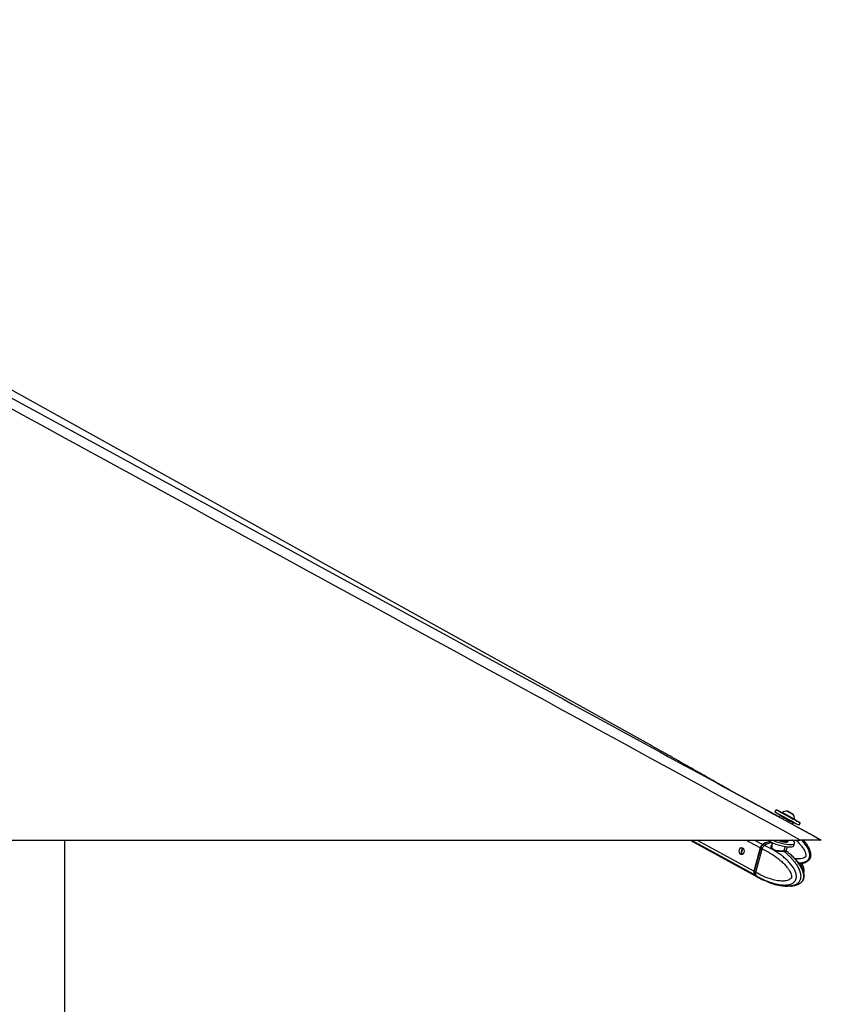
# Model space of a CAD drawing. Header units: millimetres. Extents: x 20 to 20084, y 40 to 15282.
# Tile 43 of 93: x 10769 to 11867, y 5815 to 7163. Entities that reach past the tile are written whole.
import ezdxf

# ---------------------------------------------------------------- set-up
doc = ezdxf.new("R2010")
doc.units = ezdxf.units.MM
doc.header["$LTSCALE"] = 2
doc.layers.add('COMPONENT_GEOMETRY', color=7, linetype='Continuous')
doc.styles.add('SLDTEXTSTYLE0', font='TXT', dxfattribs={"width": 0.75})
doc.dimstyles.new('SLDDIMSTYLE0', dxfattribs={"dimtxt": 100, "dimasz": 6.604, "dimexe": 0, "dimexo": 0.0625, "dimgap": 25, "dimtad": 0, "dimtih": 1, "dimtoh": 1, "dimdec": 1, "dimrnd": 1e-09, "dimzin": 12, "dimdsep": 46, "dimtxsty": 'SLDTEXTSTYLE0', "dimsah": 1, "dimcen": 0.09, "dimadec": 0, "dimazin": 3, "dimtfac": 1, "dimtdec": 1, "dimtofl": 0, "dimtmove": 0, "dimatfit": 3, "dimfxl": 1, "dimfrac": 2, "dimtolj": 1, "dimtzin": 12, "dimarcsym": 0})

# ---------------------------------------------------------------- blocks, each defined once
blk = doc.blocks.new('_D_5')
at = {"layer": 'COMPONENT_GEOMETRY', "color": 7}
for p, q in [((10830.4, 6039.6), (10830.4, 3944.9)), ((10630.4, 3924.6), (10599.9, 3924.6)), ((10599.9, 3924.6), (10599.9, 3765.9)), ((11030.5, 3924.6), (11061, 3924.6)), ((11061, 3924.6), (11061, 3765.9)), ((10599.9, 3765.9), (10630.4, 3765.9)), ((11061, 3765.9), (11030.5, 3765.9)), ((10830.4, 1521.6), (10830.4, 3616.2)), ((6833.2, 1521.6), (10836.8, 1521.6))]:
    blk.add_line(p, q, dxfattribs=at)
for points in [[(10830.4, 6039.6), (10829.4, 6033), (10831.4, 6033)], [(10830.4, 1521.6), (10831.4, 1528.2), (10829.4, 1528.2)]]:
    blk.add_solid(points, dxfattribs=at)
at = {"layer": 'COMPONENT_GEOMETRY', "color": 7, "char_height": 100, "attachment_point": 1, "style": 'SLDTEXTSTYLE0'}
for s, insert in [('7\'4.94"', (10630.4, 3894.8)), ('2259mm', (10557.6, 3745.2))]:
    blk.add_mtext(s, dxfattribs=dict(at, insert=insert))

msp = doc.modelspace()

# ---------------------------------------------------------------- linework, layer by layer
at = {"color": 7, "linetype": 'Continuous', "lineweight": 25}
for p, q in [((11623.05, 6174.96), (9865.07, 7152.3)), ((11808.89, 6071.12), (11740.7, 6108.35)), ((11804.87, 6081.11), (11803.2, 6078.04)), ((11810.02, 6073.2), (11808.89, 6071.12)), ((11813.41, 6077.34), (11813.04, 6076.67)), ((11821.27, 6078.46), (11821.51, 6078.33)), ((11823.77, 6077.1), (11821.27, 6078.46)), ((11821.51, 6078.33), (11824.27, 6076.84)), ((11821.51, 6078.33), (11821.51, 6078.33)), ((11826.52, 6075.61), (11823.77, 6077.1)), ((11824.26, 6076.83), (11824.27, 6076.84)), ((11824.27, 6076.84), (11826.77, 6075.48)), ((11826.77, 6075.48), (11826.52, 6075.61)), ((11827.32, 6061.05), (11828.47, 6063.17)), ((11866.66, 6039.57), (11827.32, 6061.05)), ((11829.71, 6067.62), (11829.74, 6067.6)), ((11829.74, 6067.6), (11830.1, 6068.27)), ((11830.07, 6068.28), (11830.1, 6068.27)), ((11836.24, 6060.09), (11837.91, 6063.16)), ((9298.01, 6039.57), (11837.93, 6039.57)), ((11687.03, 6039.57), (11777.76, 5989.74)), ((11783.08, 6028.75), (11774.33, 5996.73)), ((11788.67, 6031.96), (11786.69, 6033.05)), ((11788.81, 6031.9), (11788.67, 6031.96)), ((11794.03, 6039.55), (11793.98, 6039.57)), ((11798.58, 6035.55), (11796.33, 6036.78)), ((11799.91, 6035.83), (11798.86, 6031.99)), ((11798.98, 6031.95), (11798.9, 6031.76)), ((11818.74, 6025.09), (11820.16, 6030.29)), ((11821.35, 6038.74), (11821.11, 6039.63)), ((11821.15, 6037.69), (11821.34, 6038.4)), ((11829.23, 6031.98), (11830.12, 6035.24)), ((11758.69, 6028.41), (11758.91, 6028.67)), ((11783.49, 6028.6), (11774.73, 5996.58)), ((11774.89, 5996.42), (11783.64, 6028.44)), ((11776.97, 5995.29), (11785.72, 6027.29)), ((11783.64, 6028.44), (11785.72, 6027.3)), ((11785.72, 6027.3), (11785.72, 6027.29)), ((11818.34, 6024.71), (11818.62, 6024.51)), ((11776.96, 5995.28), (11774.89, 5996.42)), ((11775.42, 5991.85), (11777.41, 5990.76)), ((11776.97, 5995.29), (11776.96, 5995.28)), ((11777.41, 5990.76), (11777.54, 5990.69)), ((11778.24, 5989.48), (11780.4, 5988.29)), ((11788.07, 5984.55), (11787.53, 5984.69)), ((11788.45, 5984.4), (11792.55, 5982.72)), ((11795.51, 5981.41), (11797.45, 5980.69))]:
    msp.add_line(p, q, dxfattribs=at)
at = {"color": 8, "linetype": 'Continuous', "lineweight": 25}
for p, q in [((11774.89, 5992.15), (11688.54, 6039.57)), ((11774.33, 5996.73), (11696.33, 6039.57)), ((11783.08, 6028.75), (11763.38, 6039.57)), ((11786.16, 6033.34), (11774.81, 6039.57)), ((11798.58, 6035.55), (11799.66, 6034.94)), ((11815.78, 6024.94), (11817.34, 6030.65)), ((11757.89, 6022.57), (11757.2, 6022.94)), ((11759.4, 6028.4), (11758.91, 6028.67))]:
    msp.add_line(p, q, dxfattribs=at)
at = {"color": 7, "linetype": 'Continuous', "lineweight": 25, "flags": 128}
for points in [[(11803.2, 6078.04), (11803.22, 6078.03), (11803.67, 6077.78), (11804.74, 6077.19), (11806.39, 6076.29), (11808.55, 6075.12), (11811.13, 6073.71), (11814.05, 6072.12), (11817.19, 6070.41), (11820.42, 6068.66), (11823.63, 6066.92)], [(11813.05, 6076.69), (11811.64, 6077.46), (11809.23, 6078.77), (11807.28, 6079.82), (11805.88, 6080.58), (11805.07, 6081.01), (11804.89, 6081.11), (11805.34, 6080.85), (11806.41, 6080.27), (11808.06, 6079.37), (11810.22, 6078.19), (11812.8, 6076.78), (11815.72, 6075.19), (11818.86, 6073.49), (11822.09, 6071.73), (11825.3, 6069.99)], [(11813.04, 6076.67), (11813.06, 6076.67), (11813.49, 6076.43), (11814.51, 6075.87), (11816.04, 6075.04), (11817.96, 6073.99), (11820.15, 6072.8), (11822.42, 6071.57), (11824.62, 6070.37), (11826.57, 6069.31), (11828.15, 6068.46), (11829.22, 6067.88), (11829.71, 6067.62)], [(11813.41, 6077.34), (11813.42, 6077.33), (11813.85, 6077.1), (11814.87, 6076.54), (11816.4, 6075.7), (11818.33, 6074.66), (11820.51, 6073.47), (11822.78, 6072.23), (11824.98, 6071.04), (11826.94, 6069.98), (11828.51, 6069.13), (11829.58, 6068.55), (11830.07, 6068.28)], [(11828.18, 6074.71), (11827.99, 6074.81), (11827.2, 6075.24), (11825.92, 6075.94), (11824.36, 6076.79), (11822.74, 6077.67), (11821.32, 6078.44), (11820.31, 6078.99), (11819.86, 6079.23), (11820.04, 6079.13), (11820.84, 6078.7), (11822.11, 6078), (11823.68, 6077.15), (11825.3, 6076.27), (11826.72, 6075.5), (11827.73, 6074.95), (11828.18, 6074.71)], [(11825.3, 6069.99), (11828.35, 6068.33), (11831.14, 6066.82), (11833.56, 6065.51), (11835.5, 6064.46), (11836.91, 6063.7), (11837.71, 6063.26), (11837.9, 6063.17), (11837.44, 6063.42), (11836.37, 6064.01), (11834.73, 6064.91), (11832.57, 6066.08), (11829.98, 6067.49), (11829.75, 6067.62)], [(11823.63, 6066.92), (11826.68, 6065.26), (11829.47, 6063.74), (11831.88, 6062.43), (11833.83, 6061.38), (11835.24, 6060.62), (11836.04, 6060.19), (11836.24, 6060.09)], [(11758.82, 6028.81), (11759.94, 6027.8), (11760.7, 6026.27), (11760.99, 6024.44), (11760.76, 6022.59), (11760.06, 6021.01), (11758.97, 6019.94), (11757.68, 6019.53), (11756.37, 6019.86), (11755.26, 6020.86), (11754.49, 6022.4), (11754.21, 6024.23), (11754.43, 6026.07), (11755.14, 6027.65), (11756.22, 6028.73), (11757.52, 6029.13), (11758.82, 6028.81)], [(11786.4, 6032.81), (11786.39, 6032.89), (11786.39, 6032.96), (11786.41, 6033.02), (11786.44, 6033.07), (11786.49, 6033.09), (11786.55, 6033.1), (11786.62, 6033.08), (11786.69, 6033.05)], [(11799.82, 6039.57), (11802, 6038.55), (11805.16, 6037.3), (11808.57, 6036.15), (11812.12, 6035.16), (11815.67, 6034.36), (11819.07, 6033.79), (11822.2, 6033.46), (11824.94, 6033.4), (11827.18, 6033.59), (11828.83, 6034.04), (11829.84, 6034.72), (11830.16, 6035.62), (11829.79, 6036.69), (11828.73, 6037.89), (11827.02, 6039.19), (11826.43, 6039.57)], [(11801.11, 6035.29), (11804.26, 6034.03), (11807.68, 6032.89), (11811.23, 6031.9), (11814.77, 6031.1), (11818.18, 6030.53), (11821.31, 6030.2), (11824.04, 6030.13), (11826.28, 6030.33), (11827.94, 6030.77), (11828.95, 6031.46), (11829.23, 6031.98)], [(11817.68, 6036.77), (11819.42, 6036.82), (11820.6, 6037.13), (11821.14, 6037.66), (11821.15, 6037.69)], [(11817.88, 6037.48), (11819.61, 6037.53), (11820.79, 6037.84), (11821.33, 6038.37), (11821.35, 6038.74)], [(11783.67, 6028.66), (11783.59, 6028.65), (11783.54, 6028.64), (11783.5, 6028.62), (11783.49, 6028.6)], [(11774.73, 5996.58), (11774.73, 5996.58), (11774.74, 5996.54), (11774.77, 5996.5), (11774.82, 5996.46), (11774.89, 5996.42)], [(11774.89, 5992.15), (11776.48, 5990.59), (11778, 5989.61)]]:
    msp.add_lwpolyline(points, dxfattribs=at)
at = {"color": 8, "linetype": 'Continuous', "lineweight": 25, "flags": 128}
for points in [[(11799.81, 6035.49), (11799.73, 6035.5), (11798.58, 6035.55)], [(11783.49, 6028.6), (11783.49, 6028.59), (11783.5, 6028.56), (11783.53, 6028.52), (11783.58, 6028.48), (11783.64, 6028.44)]]:
    msp.add_lwpolyline(points, dxfattribs=at)
at = {"color": 7, "linetype": 'Continuous', "lineweight": 25}
for centre, radius, start, end in [((11819.48, 6068.61), 10.63, 88.01802, 124.81559), ((11819.48, 6068.61), 10.63, 358.13887, 34.93644), ((11791.43, 6026.49), 8.64, 127.57298, 164.86536), ((11796.17, 6021.15), 15.78, 83.58168, 129.39145), ((11799.35, 6018.59), 16.98, 92.60289, 128.36567), ((11808.63, 6055.75), 21.8, 227.34754, 249.80232), ((11819.73, 6068.72), 32.02, 245.81396, 266.33185), ((11819.97, 6069.56), 32.15, 248.86917, 266.26173), ((11816.94, 6024.57), 1.22, 162.7581, 225.12883), ((11779.2, 5995), 5.17, 160.46547, 213.53987)]:
    msp.add_arc(centre, radius, start, end, dxfattribs=at)
at = {"color": 8, "linetype": 'Continuous', "lineweight": 25}
msp.add_arc((11785.12, 5996.84), 9.77, 219.06452, 241.08895, dxfattribs=at)
at = {"color": 7, "linetype": 'Continuous', "lineweight": 25}
for centre, major_axis, ratio, start_param, end_param in [((11819.24, 6068.18), (9.23, -5.01), 0.0169734, 3.1422356, 6.2838282), ((11819.72, 6069.06), (8.35, -4.54), 0.0186358, 3.1779816, 6.2856653), ((11819.72, 6069.06), (4.83, -2.63), 0.0186358, 3.3585121, 6.2839806), ((11787.82, 6028.49), (2.85, 5.28), 0.6474629, 0.9528635, 1.9154142), ((11787.42, 6028.7), (2.56, 4.75), 0.6462245, 0.9523859, 1.9149366), ((11790.79, 6016.51), (10.33, 19.14), 0.6465662, 0.3442716, 0.9525172), ((11790.79, 6016.51), (10.62, 18.98), 0.6705683, 0.2198541, 0.3544499), ((11779.07, 5996.47), (2.85, 5.28), 0.6474629, 1.9154142, 2.877965), ((11788.62, 6008.59), (10.33, 19.14), 0.6465662, 2.8776187, 3.1367382)]:
    msp.add_ellipse(centre, major_axis=major_axis, ratio=ratio, start_param=start_param, end_param=end_param, dxfattribs=at)
for points, knots in [([(11837.93, 6039.57), (11631.35, 6152.44), (11237.37, 6367.71), (10705.3, 6658.73), (10310.9, 6874.85), (10035.05, 7026.54), (9883.77, 7110.05), (9801.6, 7155.71), (9788.04, 7163.25)], [0, 0, 0, 0, 0.3018727, 0.5757513, 0.7778857, 0.8789531, 0.9800209, 1, 1, 1, 1]), ([(10683.61, 6685.62), (10960.57, 6534.35), (11354.98, 6318.92), (11749.25, 6103.67), (11866.66, 6039.57)], [0, 0, 0, 0, 0.70220564, 1, 1, 1, 1]), ([(11740.7, 6108.34), (11737.22, 6110.31), (11729.82, 6114.5), (11718.44, 6120.96), (11706.59, 6127.71), (11694.75, 6134.45), (11682.92, 6141.2), (11671.06, 6147.94), (11659.17, 6154.68), (11647.22, 6161.43), (11635.23, 6168.17), (11627.1, 6172.7), (11623.05, 6174.96)], [0, 0, 0, 0, 0.0927354, 0.1975893, 0.301429, 0.4042564, 0.5060729, 0.6068795, 0.7066762, 0.8054627, 0.9032379, 1, 1, 1, 1]), ([(11811.37, 6073.6), (11811.27, 6073.64), (11811.06, 6073.73), (11810.72, 6073.72), (11810.39, 6073.61), (11810.17, 6073.43), (11810.06, 6073.28), (11810.03, 6073.21), (11810.02, 6073.2)], [0, 0, 0, 0, 0.2146235, 0.4292464, 0.643886, 0.8585536, 0.9678136, 1, 1, 1, 1]), ([(11828.49, 6063.23), (11828.5, 6063.24), (11828.57, 6063.35), (11828.6, 6063.59), (11828.58, 6063.84), (11828.54, 6063.96), (11828.53, 6064)], [0, 0, 0, 0, 0.0387777, 0.4865641, 0.8465389, 1, 1, 1, 1]), ([(11777.54, 5990.69), (11777.54, 5990.69), (11779.05, 5989.79), (11782.12, 5988.07), (11786.28, 5985.98), (11789.97, 5984.31), (11793.18, 5982.98), (11796.42, 5981.78), (11800.16, 5980.55), (11803.62, 5979.61), (11806.79, 5978.92), (11809.53, 5978.44), (11812.63, 5978.05), (11815.57, 5977.91), (11817.97, 5977.96), (11819.84, 5978.11), (11821.71, 5978.38), (11823.47, 5978.78), (11825.13, 5979.3), (11826.76, 5980.01), (11828.13, 5980.83), (11829.23, 5981.71), (11830.05, 5982.52), (11830.84, 5983.5), (11831.51, 5984.63), (11832.03, 5985.91), (11832.4, 5987.33), (11832.59, 5988.92), (11832.56, 5990.59), (11832.31, 5992.53), (11831.85, 5994.3), (11831.31, 5995.87), (11830.81, 5997.1), (11830.23, 5998.35), (11829.33, 6000.06), (11828.09, 6002.13), (11826.45, 6004.47), (11824.54, 6006.9), (11822.35, 6009.38), (11819.89, 6011.88), (11817.34, 6014.24), (11814.69, 6016.49), (11811.97, 6018.64), (11809.17, 6020.68), (11806.33, 6022.61), (11803.22, 6024.56), (11799.86, 6026.53), (11796.22, 6028.47), (11792.54, 6030.27), (11790.06, 6031.38), (11788.81, 6031.9), (11788.81, 6031.9)], [0, 0, 0, 0, 0.0000008, 0.0422988, 0.0846616, 0.1132066, 0.1417738, 0.1704139, 0.1990821, 0.240084, 0.2606379, 0.2812096, 0.310911, 0.3407054, 0.3567824, 0.3728877, 0.3891046, 0.4053751, 0.4193367, 0.4333772, 0.4501665, 0.4587253, 0.4673529, 0.4771651, 0.4871827, 0.4957786, 0.5059084, 0.5163913, 0.5271376, 0.538147, 0.5546942, 0.5631392, 0.5716177, 0.5816062, 0.5916263, 0.6118283, 0.6324396, 0.6531314, 0.679323, 0.7055971, 0.7320597, 0.7585662, 0.7855615, 0.8125874, 0.8396954, 0.8668271, 0.9000368, 0.933281, 0.9666243, 0.9999992, 1, 1, 1, 1]), ([(11785.72, 6027.3), (11785.93, 6027.93), (11786.34, 6029.2), (11787.42, 6030.8), (11788.25, 6031.63), (11788.65, 6031.95), (11788.67, 6031.96)], [0, 0, 0, 0, 0.3503086, 0.7006103, 0.9859266, 1, 1, 1, 1]), ([(11841.8, 6039.57), (11842.43, 6038.82), (11843.71, 6037.31), (11845.5, 6034.96), (11847.18, 6032.54), (11848.71, 6030.03), (11849.83, 6027.83), (11850.62, 6026), (11851.22, 6024.37), (11851.75, 6022.47), (11852.11, 6020.28), (11852.16, 6018.04), (11851.82, 6016.01), (11851.18, 6014.25), (11850.34, 6012.81), (11849.27, 6011.53), (11848.05, 6010.46), (11846.73, 6009.58), (11845.28, 6008.82), (11843.56, 6008.14), (11841.59, 6007.56), (11839.46, 6007.15), (11837.77, 6006.91), (11836.8, 6006.85), (11836.55, 6006.84)], [0, 0, 0, 0, 0.0650822, 0.1305309, 0.1947941, 0.2592658, 0.3246786, 0.3576191, 0.3906511, 0.4390034, 0.4879468, 0.536671, 0.5863572, 0.6224408, 0.6595761, 0.6956599, 0.7326504, 0.7659747, 0.7997072, 0.840743, 0.8878594, 0.9353513, 0.9836833, 1, 1, 1, 1]), ([(11866.66, 6039.57), (11866.61, 6039.57), (11866.51, 6039.57), (11865.62, 6039.57), (11864.14, 6039.57), (11862.12, 6039.57), (11859.38, 6039.57), (11855.25, 6039.57), (11849.87, 6039.57), (11843.69, 6039.57), (11839.85, 6039.57), (11837.93, 6039.57)], [0, 0, 0, 0, 0.1112531, 0.2223537, 0.3145661, 0.4066477, 0.4996092, 0.5925693, 0.7513863, 0.8755663, 1, 1, 1, 1]), ([(11758.83, 6019.77), (11758.5, 6019.97), (11757.82, 6020.38), (11757.21, 6021.51), (11757.11, 6022.48), (11757.21, 6022.97), (11757.22, 6023.05)], [0, 0, 0, 0, 0.31654167, 0.63607909, 0.94299303, 1, 1, 1, 1]), ([(11757.22, 6023.05), (11757.32, 6023.48), (11757.51, 6024.32), (11757.86, 6025.71), (11758.2, 6026.9), (11758.47, 6027.81), (11758.62, 6028.21), (11758.69, 6028.41)], [0, 0, 0, 0, 0.2220762, 0.4457715, 0.6401425, 0.8216515, 1, 1, 1, 1]), ([(11759.25, 6020.24), (11759.12, 6020.28), (11758.68, 6020.45), (11758.14, 6021.14), (11757.87, 6021.96), (11757.88, 6022.45), (11757.89, 6022.57)], [0, 0, 0, 0, 0.13985463, 0.51342883, 0.88209707, 1, 1, 1, 1]), ([(11757.89, 6022.57), (11757.94, 6023.01), (11758.04, 6023.81), (11758.33, 6025.16), (11758.65, 6026.36), (11758.97, 6027.35), (11759.24, 6027.99), (11759.41, 6028.26), (11759.47, 6028.36)], [0, 0, 0, 0, 0.21136896, 0.38835498, 0.56609204, 0.72731583, 0.89788641, 1, 1, 1, 1]), ([(11785.72, 6027.29), (11790.47, 6024.92), (11798.86, 6020.74), (11808.47, 6013.67), (11814.97, 6007.78), (11819.1, 6003.27), (11822.41, 5998.77), (11824.62, 5994.88), (11825.77, 5991.58), (11826.02, 5989.44), (11825.84, 5988.35), (11825.48, 5987.49), (11824.52, 5986.23), (11822.64, 5985.01), (11818.87, 5983.64), (11813.67, 5983.15), (11806.35, 5983.77), (11797.09, 5985.95), (11786.95, 5989.82), (11779.99, 5993.63), (11776.97, 5995.29)], [0, 0, 0, 0, 0.1477777, 0.2606712, 0.318035, 0.3758518, 0.4150487, 0.4549738, 0.4811676, 0.493415, 0.5016003, 0.5050367, 0.5153268, 0.540743, 0.5659986, 0.6304539, 0.692788, 0.7808166, 0.9049571, 1, 1, 1, 1]), ([(11823.22, 6020.77), (11822.64, 6021.29), (11821.14, 6022.64), (11819.54, 6023.75), (11818.55, 6024.43)], [0, 0, 0, 0, 0.3870626, 1, 1, 1, 1]), ([(11818.88, 6024.32), (11818.89, 6024.32), (11818.92, 6024.3), (11818.83, 6024.37), (11818.66, 6024.72), (11818.75, 6024.99), (11818.78, 6025.09)], [0, 0, 0, 0, 0.0073337, 0.4278692, 0.7805368, 1, 1, 1, 1]), ([(11836.97, 5980), (11836.99, 5980), (11837.56, 5980.28), (11838.37, 5980.86), (11839.4, 5981.74), (11840.16, 5982.54), (11840.91, 5983.53), (11841.55, 5984.66), (11842.07, 5985.94), (11842.44, 5987.36), (11842.64, 5988.95), (11842.65, 5990.61), (11842.5, 5992.14), (11842.19, 5993.92), (11841.78, 5995.52), (11841.26, 5997.12), (11840.78, 5998.38), (11840.05, 6000.09), (11839.04, 6002.15), (11837.7, 6004.5), (11836.12, 6006.93), (11834.32, 6009.41), (11832.29, 6011.91), (11830.18, 6014.28), (11827.99, 6016.53), (11825.73, 6018.67), (11824.14, 6020.09), (11823.31, 6020.77), (11823.26, 6020.81)], [0, 0, 0, 0, 0.0015766, 0.0457159, 0.0680318, 0.090651, 0.1163755, 0.142639, 0.1651749, 0.1917322, 0.2192153, 0.2473889, 0.2762524, 0.297887, 0.3417829, 0.364011, 0.390198, 0.4164677, 0.4694316, 0.5234683, 0.5777162, 0.6463828, 0.7152659, 0.7846431, 0.8541355, 0.9249093, 0.9957632, 1, 1, 1, 1]), ([(11836.97, 5980), (11837.14, 5980.08), (11838.03, 5980.5), (11839.36, 5981.54), (11840.8, 5983), (11841.93, 5984.59), (11842.7, 5986.44), (11843.13, 5988.54), (11843.19, 5990.84), (11842.9, 5993.24), (11842.26, 5995.62), (11841.27, 5998.45), (11839.82, 6001.7), (11837.74, 6005.28), (11835.27, 6008.72), (11832.37, 6012.11), (11828.93, 6015.6), (11826.33, 6018.23), (11824.75, 6019.52), (11824.62, 6019.62)], [0, 0, 0, 0, 0.0122586, 0.0640028, 0.100097, 0.1355684, 0.172421, 0.2118518, 0.2533745, 0.2984985, 0.3458406, 0.3916422, 0.4734354, 0.5574494, 0.6467935, 0.7441624, 0.8534769, 0.9885839, 1, 1, 1, 1]), ([(11842.72, 5993.69), (11842.85, 5994.23), (11843.16, 5995.5), (11843.18, 5997.65), (11842.9, 6000.06), (11842.25, 6002.43), (11841.41, 6004.88), (11840.67, 6006.45), (11840.26, 6007.33)], [0, 0, 0, 0, 0.1143797, 0.2690551, 0.4371061, 0.6132848, 0.7840377, 1, 1, 1, 1]), ([(11776.96, 5995.28), (11776.83, 5994.66), (11776.56, 5993.41), (11776.77, 5991.87), (11777.16, 5991.08), (11777.4, 5990.78), (11777.41, 5990.76)], [0, 0, 0, 0, 0.350295, 0.700583, 0.9859267, 1, 1, 1, 1]), ([(11780.39, 5988.3), (11782.62, 5987.09), (11785.06, 5985.77), (11787.57, 5984.68), (11787.78, 5984.59)], [0, 0, 0, 0, 0.9174521, 1, 1, 1, 1]), ([(11787.5, 5984.73), (11787.49, 5984.74), (11787.45, 5984.77), (11787.75, 5984.69), (11788.22, 5984.49), (11788.45, 5984.4)], [0, 0, 0, 0, 0.1546607, 0.5886734, 1, 1, 1, 1]), ([(11792.55, 5982.72), (11792.81, 5982.61), (11793.32, 5982.41), (11794.26, 5981.98), (11795.01, 5981.64), (11795.41, 5981.46), (11795.51, 5981.41)], [0, 0, 0, 0, 0.2990505, 0.5979905, 0.9014906, 1, 1, 1, 1]), ([(11797.45, 5980.67), (11798, 5980.47), (11799.49, 5979.96), (11802.57, 5979.01), (11807.18, 5977.82), (11813.37, 5976.62), (11818.09, 5976.41), (11820.65, 5976.3)], [0, 0, 0, 0, 0.0755397, 0.2033224, 0.4082948, 0.6800085, 1, 1, 1, 1]), ([(11824.5, 5976.54), (11825.02, 5976.57), (11826.91, 5976.66), (11829.85, 5977.26), (11832.95, 5978.17), (11835.14, 5979.05), (11836.31, 5979.65), (11836.8, 5979.9)], [0, 0, 0, 0, 0.1258262, 0.4603473, 0.7065533, 0.8778896, 1, 1, 1, 1])]:
    msp.add_open_spline(points, degree=3, knots=knots, dxfattribs=at)
at = {"color": 8, "linetype": 'Continuous', "lineweight": 25}
for points, knots in [([(11816.08, 6023.71), (11815.88, 6023.71), (11814.83, 6023.71), (11812.49, 6023.74), (11808.87, 6023.9), (11805.15, 6024.35), (11801.87, 6025.32), (11799.48, 6026.85), (11798.04, 6028.78), (11797.65, 6030.86), (11798.01, 6032.51), (11798.92, 6032.95), (11799.15, 6033.05)], [0, 0, 0, 0, 0.0264993, 0.138381, 0.2525993, 0.3743416, 0.4937502, 0.603119, 0.7125178, 0.8296338, 0.9582432, 1, 1, 1, 1]), ([(11798.9, 6031.76), (11798.85, 6031.64), (11798.53, 6030.96), (11798.95, 6029.41), (11800.14, 6027.6), (11802.37, 6026.16), (11805.44, 6025.32), (11808.95, 6025), (11812.36, 6024.93), (11814.59, 6024.93), (11815.59, 6024.93), (11815.78, 6024.94)], [0, 0, 0, 0, 0.0300907, 0.1671651, 0.2935573, 0.4190754, 0.5569837, 0.6996087, 0.8349754, 0.9683673, 1, 1, 1, 1]), ([(11831.63, 6039.57), (11832.29, 6038.99), (11834.91, 6036.67), (11838.47, 6032.72), (11842.21, 6027.72), (11844.55, 6023.5), (11845.58, 6020.04), (11845.6, 6017.88), (11845.2, 6016.83), (11844.59, 6016.04), (11843.13, 6014.96), (11840.45, 6014.08), (11836.03, 6013.42), (11832.74, 6013.7), (11830.59, 6013.88)], [0, 0, 0, 0, 0.0610424, 0.2450987, 0.3698799, 0.4969789, 0.5803655, 0.6193543, 0.6454119, 0.6563513, 0.6891094, 0.7700202, 0.8504201, 1, 1, 1, 1]), ([(11835.59, 6008.17), (11836.14, 6008.19), (11837.41, 6008.23), (11839.38, 6008.45), (11841.64, 6008.87), (11843.58, 6009.45), (11845.19, 6010.13), (11846.41, 6010.79), (11847.61, 6011.63), (11848.68, 6012.64), (11849.58, 6013.81), (11850.28, 6015.15), (11850.75, 6016.7), (11850.95, 6018.35), (11850.89, 6020.32), (11850.54, 6022.14), (11850.06, 6023.79), (11849.58, 6025.08), (11849, 6026.43), (11848.09, 6028.27), (11846.76, 6030.52), (11844.97, 6033.11), (11842.84, 6035.83), (11840.98, 6037.99), (11839.72, 6039.26), (11839.41, 6039.57)], [0, 0, 0, 0, 0.0365917, 0.0841782, 0.1320338, 0.1892587, 0.2184302, 0.2478368, 0.2812804, 0.3154247, 0.3447229, 0.3792492, 0.4149791, 0.4516067, 0.4891312, 0.5455307, 0.5743147, 0.6032127, 0.6372576, 0.67141, 0.7402666, 0.810518, 0.881044, 0.9703151, 1, 1, 1, 1]), ([(11815.78, 6024.94), (11816.45, 6024.94), (11817.89, 6024.95), (11818.76, 6024.94), (11818.65, 6025.08), (11818.63, 6025.12)], [0, 0, 0, 0, 0.4081607, 0.8670578, 1, 1, 1, 1]), ([(11818.62, 6024.51), (11818.71, 6024.45), (11819.23, 6024.09), (11819.21, 6023.89), (11818.35, 6023.72), (11816.81, 6023.71), (11816.08, 6023.71)], [0, 0, 0, 0, 0.0731169, 0.3833713, 0.7104704, 1, 1, 1, 1]), ([(11816.08, 6023.71), (11817.14, 6022.81), (11819.39, 6020.92), (11822.72, 6017.79), (11825.51, 6014.89), (11827.67, 6012.43), (11829.26, 6010.5), (11830.8, 6008.48), (11832.28, 6006.38), (11833.67, 6004.19), (11834.97, 6001.89), (11835.96, 5999.85), (11836.68, 5998.14), (11837.25, 5996.6), (11837.8, 5994.78), (11838.25, 5992.65), (11838.48, 5990.43), (11838.43, 5988.38), (11838.14, 5986.56), (11837.68, 5985.02), (11837.05, 5983.61), (11836.29, 5982.4), (11835.45, 5981.36), (11834.5, 5980.42), (11833.35, 5979.53), (11832.02, 5978.71), (11830.57, 5978.02), (11829.07, 5977.47), (11827.37, 5976.99), (11825.48, 5976.63), (11823.39, 5976.39), (11821.77, 5976.3), (11820.85, 5976.31), (11820.64, 5976.31)], [0, 0, 0, 0, 0.0658609, 0.1392655, 0.2128376, 0.2499687, 0.2871385, 0.3244553, 0.3618379, 0.3985435, 0.4353681, 0.4727303, 0.4915451, 0.5104122, 0.5380298, 0.5659851, 0.5938151, 0.6221947, 0.6428048, 0.6640155, 0.6846257, 0.7057538, 0.7247878, 0.744055, 0.7674936, 0.7944053, 0.8215315, 0.8491376, 0.8768481, 0.9138805, 0.9510351, 0.9884723, 1, 1, 1, 1]), ([(11837.87, 6006.96), (11838.17, 6006.49), (11839.3, 6004.73), (11840.6, 6001.69), (11841.58, 5998.81), (11841.63, 5997.47), (11841.64, 5997.33)], [0, 0, 0, 0, 0.1716027, 0.6492306, 0.9625906, 1, 1, 1, 1])]:
    msp.add_open_spline(points, degree=3, knots=knots, dxfattribs=at)

# ---------------------------------------------------------------- dimensions: what is measured, and where the dimension line sits
at = {"layer": 'COMPONENT_GEOMETRY', "color": 7}
dim = msp.add_linear_dim(base=(10830.42, 6039.57), p1=(6830.64, 1521.6), p2=(11866.66, 6039.57), angle=90, dimstyle='SLDDIMSTYLE0', dxfattribs=at)
dim.commit()
dim.dimension.update_dxf_attribs({"geometry": '_D_5', "text_midpoint": (10830.42, 3780.58), "dimtype": 160})

doc.saveas('drawing.dxf')
